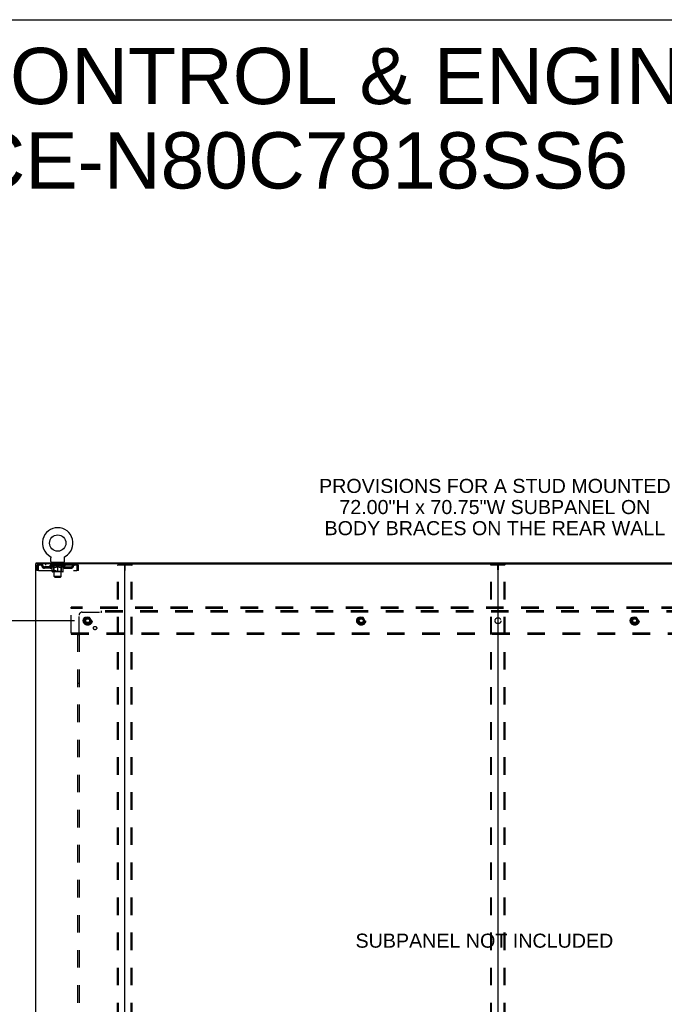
# Model space of a CAD drawing. Header units: inches. Extents: x 0 to 268, y 0 to 174.
# Tile 29 of 30: x 185 to 239, y 91 to 174. Entities that reach past the tile are written whole.
import ezdxf

# ---------------------------------------------------------------- set-up
doc = ezdxf.new("R2010")
doc.units = ezdxf.units.IN
doc.header["$LTSCALE"] = 14.749625
doc.header["$MEASUREMENT"] = 0
doc.linetypes.add('DOT', pattern=[0.2, 0.1, -0.1])
doc.linetypes.add('HIDDEN', pattern=[0.2, 0.1, -0.1])
doc.layers.get('0').update_dxf_attribs({"linetype": 'CONTINUOUS'})
for name, color, linetype in [('DEFAULT_2', 8, 'HIDDEN'), ('DIMENSIONS', 7, 'CONTINUOUS'), ('SUBPANEL', 7, 'CONTINUOUS'), ('WITNESSMARKS', 7, 'CONTINUOUS')]:
    doc.layers.add(name, color=color, linetype=linetype)
doc.styles.get("Standard").update_dxf_attribs({"font": 'arial.ttf'})
doc.dimstyles.new('DIMSTYLE_1', dxfattribs={"dimtxt": 1.183125, "dimasz": 1.5775, "dimexe": 0.09, "dimexo": 0.07, "dimgap": 0.0375, "dimtad": 0, "dimtih": 1, "dimtoh": 1, "dimzin": 4, "dimdsep": 46, "dimtxsty": 'Standard', "dimblk": '_FILLED', "dimblk1": '_FILLED', "dimblk2": '_FILLED', "dimcen": 0.09, "dimadec": 3, "dimazin": 1, "dimtfac": 1, "dimtdec": 3, "dimtofl": 0, "dimtmove": 0, "dimatfit": 3, "dimldrblk": '_FILLED', "dimfxl": 0, "dimtolj": 1, "dimtzin": 4, "dimarcsym": 0})

# ---------------------------------------------------------------- blocks, each defined once
blk = doc.blocks.new('_FILLED')
at = {"color": 0, "linetype": 'ByBlock'}
blk.add_solid([(0, 0), (-1, 0.2), (-1, -0.2)], dxfattribs=at)
blk = doc.blocks.new('*D3')
at = {"layer": 'DIMENSIONS', "color": 2, "linetype": 'Continuous'}
for p, q in [((189.43, 122.974), (178.333, 122.974)), ((179.753, 122.974), (179.753, 91.436)), ((179.753, 52.724), (179.753, 89.069)), ((189.43, 52.724), (178.333, 52.724))]:
    blk.add_line(p, q, dxfattribs=at)
at = {"layer": 'DIMENSIONS', "color": 2, "linetype": 'Continuous', "xscale": 1.5775, "yscale": 1.5775, "zscale": 1.5775}
for p, rotation in [((179.753, 122.974), 90), ((179.753, 52.724), 270)]:
    blk.add_blockref('_FILLED', p, dxfattribs=dict(at, rotation=rotation))
at = {"layer": 'DIMENSIONS', "color": 2, "linetype": 'Continuous', "insert": (179.753, 90.844), "char_height": 1.1831, "width": 4.13434, "attachment_point": 2, "line_spacing_factor": 0.9}
blk.add_mtext('70.25', dxfattribs=at)

msp = doc.modelspace()

# ---------------------------------------------------------------- linework, layer by layer
at = {"color": 7, "linetype": 'Continuous'}
for p, q in [((0, 173.525), (268.175, 173.525)), ((187.379, 128.388), (187.378, 128.388)), ((187.378, 128.388), (187.383, 128.385)), ((187.381, 128.386), (187.38, 128.387)), ((187.383, 128.385), (187.387, 128.382)), ((187.387, 128.382), (187.391, 128.379)), ((187.391, 128.379), (187.395, 128.376)), ((187.395, 128.376), (187.399, 128.373)), ((187.399, 128.373), (187.403, 128.37)), ((187.403, 128.37), (187.407, 128.366)), ((187.407, 128.367), (187.41, 128.363)), ((188.617, 128.363), (188.621, 128.367)), ((188.621, 128.366), (188.624, 128.37)), ((188.624, 128.37), (188.628, 128.373)), ((188.628, 128.373), (188.632, 128.376)), ((188.632, 128.376), (188.636, 128.379)), ((188.636, 128.379), (188.64, 128.382)), ((188.64, 128.382), (188.645, 128.385)), ((188.64, 128.382), (188.642, 128.383)), ((188.645, 128.385), (188.649, 128.388)), ((188.648, 128.387), (188.646, 128.386)), ((188.649, 128.388), (188.649, 128.388)), ((186.212, 127.745), (186.212, 127.849)), ((186.25, 127.745), (186.221, 127.745)), ((187.41, 128.363), (187.414, 128.359)), ((187.414, 128.359), (187.417, 128.355)), ((187.417, 128.355), (187.421, 128.351)), ((187.42, 128.352), (187.424, 128.347)), ((187.423, 128.348), (187.426, 128.343)), ((187.426, 128.343), (187.429, 128.339)), ((187.429, 128.339), (187.432, 128.335)), ((187.432, 128.335), (187.434, 128.33)), ((187.434, 128.33), (187.437, 128.326)), ((187.437, 128.326), (187.439, 128.321)), ((187.439, 128.321), (187.441, 128.316)), ((187.441, 128.316), (187.443, 128.312)), ((187.443, 128.312), (187.444, 128.307)), ((187.444, 128.307), (187.446, 128.302)), ((187.446, 128.302), (187.447, 128.297)), ((187.447, 128.297), (187.448, 128.292)), ((187.448, 128.292), (187.449, 128.287)), ((187.449, 128.287), (187.45, 128.282)), ((187.45, 128.282), (187.45, 128.277)), ((187.451, 128.267), (187.451, 128.263)), ((187.451, 127.948), (187.451, 128.263)), ((187.514, 127.879), (187.514, 127.849)), ((188.514, 127.879), (187.514, 127.879)), ((188.514, 127.879), (188.514, 127.849)), ((188.576, 127.948), (188.576, 128.263)), ((188.577, 128.277), (188.578, 128.282)), ((188.577, 128.272), (188.577, 128.277)), ((188.578, 128.287), (188.579, 128.292)), ((188.578, 128.282), (188.578, 128.287)), ((188.579, 128.292), (188.58, 128.297)), ((188.58, 128.297), (188.582, 128.302)), ((188.582, 128.302), (188.583, 128.307)), ((188.583, 128.307), (188.585, 128.312)), ((188.585, 128.312), (188.587, 128.316)), ((188.587, 128.316), (188.589, 128.321)), ((188.589, 128.321), (188.591, 128.326)), ((188.591, 128.326), (188.593, 128.33)), ((188.593, 128.33), (188.596, 128.335)), ((188.596, 128.335), (188.598, 128.339)), ((188.598, 128.339), (188.601, 128.343)), ((188.601, 128.343), (188.604, 128.348)), ((188.604, 128.347), (188.607, 128.352)), ((188.607, 128.351), (188.61, 128.355)), ((188.61, 128.355), (188.614, 128.359)), ((188.614, 128.359), (188.617, 128.363)), ((193.62, 127.745), (256.45, 127.745)), ((225.035, 127.705), (225.035, 47.993))]:
    msp.add_line(p, q, dxfattribs=at)
at = {"color": 3, "linetype": 'Continuous'}
for p, q in [((186.16, 127.745), (186.16, 47.953)), ((186.221, 127.745), (186.16, 127.745)), ((186.212, 127.849), (263.858, 127.849)), ((193.62, 127.745), (186.25, 127.745)), ((193.66, 47.993), (193.66, 127.705))]:
    msp.add_line(p, q, dxfattribs=at)
at = {"color": 7, "linetype": 'Continuous'}
for points in [[(187.45, 128.277), (187.451, 128.272), (187.451, 128.267)], [(188.576, 128.263), (188.576, 128.267), (188.577, 128.272)], [(188.576, 128.263), (188.576, 128.267), (188.577, 128.272)]]:
    msp.add_lwpolyline(points, dxfattribs=at)
msp.add_circle((188.014, 129.507), 0.688, dxfattribs=at)
for centre, radius, start, end in [((188.014, 129.507), 1.288, 299.50527, 240.49473), ((187.52, 127.948), 0.069, 180, 265), ((188.507, 127.948), 0.069, 275, 360), ((193.7, 127.705), 0.04, 90, 180), ((224.995, 127.705), 0.04, 0, 90), ((225.075, 127.705), 0.04, 90, 180)]:
    msp.add_arc(centre, radius, start, end, dxfattribs=at)
at = {"color": 3, "linetype": 'Continuous'}
msp.add_arc((193.62, 127.705), 0.04, 0, 90, dxfattribs=at)
at = {"layer": 'DEFAULT_2', "color": 8, "linetype": 'HIDDEN'}
for p, q in [((187.378, 128.388), (187.378, 128.388)), ((187.386, 128.383), (187.387, 128.382)), ((186.264, 127.578), (186.264, 127.183)), ((186.264, 127.578), (186.368, 127.578)), ((186.368, 127.578), (186.368, 127.183)), ((186.398, 127.183), (186.398, 127.578)), ((186.431, 127.745), (186.431, 127.641)), ((189.597, 127.641), (186.431, 127.641)), ((186.982, 127.745), (186.982, 127.641)), ((187.38, 127.595), (187.38, 127.641)), ((187.54, 127.483), (187.38, 127.595)), ((188.647, 127.595), (187.38, 127.595)), ((187.39, 127.635), (187.39, 127.641)), ((187.399, 127.632), (187.399, 127.635)), ((187.399, 127.632), (188.629, 127.632)), ((187.408, 127.632), (187.408, 127.635)), ((187.409, 127.632), (187.409, 127.635)), ((187.419, 127.635), (187.419, 127.641)), ((187.435, 127.632), (187.435, 127.635)), ((187.437, 127.632), (187.437, 127.635)), ((187.465, 127.635), (187.465, 127.641)), ((187.48, 127.632), (187.48, 127.635)), ((187.482, 127.632), (187.482, 127.635)), ((187.687, 127.635), (187.485, 127.635)), ((187.529, 127.635), (187.529, 127.641)), ((187.53, 127.632), (187.53, 127.635)), ((187.531, 127.632), (187.531, 127.635)), ((187.534, 127.632), (187.534, 127.635)), ((187.541, 127.632), (187.541, 127.635)), ((187.541, 127.632), (187.541, 127.635)), ((187.544, 127.632), (187.544, 127.635)), ((187.548, 127.632), (187.548, 127.636)), ((187.552, 127.632), (187.552, 127.635)), ((187.566, 127.632), (187.566, 127.635)), ((187.576, 127.641), (187.576, 127.745)), ((187.584, 127.632), (187.584, 127.635)), ((187.585, 127.632), (187.585, 127.637)), ((187.605, 127.632), (187.605, 127.635)), ((187.607, 127.635), (187.607, 127.641)), ((187.611, 127.879), (187.611, 127.849)), ((187.616, 127.632), (187.616, 127.635)), ((187.62, 127.632), (187.62, 127.635)), ((187.63, 127.632), (187.63, 127.635)), ((187.641, 127.632), (187.641, 127.639)), ((187.649, 127.789), (187.649, 127.869)), ((187.657, 127.632), (187.657, 127.635)), ((187.719, 127.779), (187.659, 127.779)), ((187.66, 127.632), (187.66, 127.635)), ((187.687, 127.632), (187.687, 127.635)), ((187.754, 127.635), (187.692, 127.635)), ((187.697, 127.635), (187.697, 127.641)), ((187.701, 127.123), (187.701, 127.592)), ((187.704, 127.632), (187.704, 127.635)), ((187.709, 127.632), (187.709, 127.635)), ((187.714, 126.698), (187.714, 127.769)), ((187.715, 127.632), (187.715, 127.64)), ((187.719, 127.632), (187.719, 127.635)), ((187.73, 127.632), (187.73, 127.635)), ((187.754, 127.632), (187.754, 127.635)), ((187.829, 127.635), (187.77, 127.635)), ((187.79, 127.632), (187.79, 127.635)), ((187.797, 127.635), (187.797, 127.641)), ((187.801, 127.632), (187.801, 127.635)), ((187.803, 127.632), (187.803, 127.641)), ((187.806, 127.632), (187.806, 127.635)), ((187.813, 127.632), (187.813, 127.635)), ((187.829, 127.632), (187.829, 127.635)), ((187.909, 127.635), (187.855, 127.635)), ((187.868, 127.632), (187.868, 127.635)), ((187.899, 127.635), (187.977, 127.639)), ((187.904, 127.635), (187.904, 127.641)), ((187.904, 127.635), (187.904, 127.641)), ((187.904, 127.641), (187.904, 127.641)), ((187.904, 127.632), (187.904, 127.635)), ((187.908, 127.632), (187.908, 127.635)), ((187.909, 127.632), (187.909, 127.635)), ((187.91, 127.632), (187.91, 127.635)), ((187.945, 127.635), (188.009, 127.635)), ((187.95, 127.632), (187.95, 127.635)), ((187.956, 127.635), (187.956, 127.638)), ((187.977, 127.635), (187.977, 127.639)), ((187.993, 127.632), (187.993, 127.635)), ((188.011, 127.635), (188.011, 127.635)), ((188.011, 127.632), (188.011, 127.635)), ((188.011, 127.632), (188.011, 127.635)), ((188.014, 127.635), (188.014, 127.641)), ((188.014, 127.641), (188.128, 127.635)), ((188.016, 127.632), (188.016, 127.635)), ((188.016, 127.632), (188.016, 127.635)), ((188.016, 127.635), (188.016, 127.635)), ((188.035, 127.632), (188.035, 127.635)), ((188.035, 127.635), (188.083, 127.635)), ((188.077, 127.632), (188.077, 127.635)), ((188.118, 127.632), (188.118, 127.635)), ((188.118, 127.632), (188.118, 127.635)), ((188.118, 127.635), (188.173, 127.635)), ((188.119, 127.632), (188.119, 127.635)), ((188.123, 127.635), (188.123, 127.641)), ((188.123, 127.641), (188.124, 127.641)), ((188.123, 127.632), (188.123, 127.635)), ((188.124, 127.635), (188.124, 127.641)), ((188.16, 127.632), (188.16, 127.635)), ((188.199, 127.632), (188.199, 127.635)), ((188.199, 127.635), (188.258, 127.635)), ((188.214, 127.632), (188.214, 127.635)), ((188.222, 127.632), (188.222, 127.635)), ((188.224, 127.632), (188.224, 127.641)), ((188.227, 127.632), (188.227, 127.635)), ((188.23, 127.635), (188.23, 127.641)), ((188.238, 127.632), (188.238, 127.635)), ((188.274, 127.632), (188.274, 127.635)), ((188.274, 127.635), (188.336, 127.635)), ((188.298, 127.632), (188.298, 127.635)), ((188.369, 127.779), (188.309, 127.779)), ((188.309, 127.632), (188.309, 127.635)), ((188.313, 127.632), (188.313, 127.64)), ((188.314, 126.698), (188.314, 127.769)), ((188.319, 127.632), (188.319, 127.635)), ((188.324, 127.632), (188.324, 127.635)), ((188.326, 127.123), (188.326, 127.592)), ((188.33, 127.635), (188.33, 127.641)), ((188.341, 127.632), (188.341, 127.635)), ((188.341, 127.635), (188.542, 127.635)), ((188.368, 127.632), (188.368, 127.635)), ((188.371, 127.632), (188.371, 127.635)), ((188.379, 127.789), (188.379, 127.869)), ((188.386, 127.632), (188.386, 127.639)), ((188.398, 127.632), (188.398, 127.635)), ((188.407, 127.632), (188.407, 127.635)), ((188.411, 127.632), (188.411, 127.635)), ((188.417, 127.879), (188.417, 127.849)), ((188.421, 127.635), (188.421, 127.641)), ((188.422, 127.632), (188.422, 127.635)), ((188.443, 127.632), (188.443, 127.637)), ((188.443, 127.632), (188.443, 127.635)), ((188.451, 127.641), (188.451, 127.745)), ((188.461, 127.632), (188.461, 127.635)), ((188.475, 127.632), (188.475, 127.635)), ((188.48, 127.632), (188.48, 127.636)), ((188.483, 127.632), (188.483, 127.635)), ((188.487, 127.632), (188.487, 127.635)), ((188.487, 127.632), (188.487, 127.635)), ((188.488, 127.483), (188.647, 127.595)), ((188.494, 127.632), (188.494, 127.635)), ((188.497, 127.632), (188.497, 127.635)), ((188.497, 127.632), (188.497, 127.635)), ((188.499, 127.635), (188.499, 127.641)), ((188.545, 127.632), (188.545, 127.635)), ((188.548, 127.632), (188.548, 127.635)), ((188.562, 127.635), (188.562, 127.641)), ((188.591, 127.632), (188.591, 127.635)), ((188.593, 127.632), (188.593, 127.635)), ((188.609, 127.635), (188.609, 127.641)), ((188.619, 127.632), (188.619, 127.635)), ((188.62, 127.632), (188.62, 127.635)), ((188.629, 127.632), (188.629, 127.635)), ((188.637, 127.635), (188.637, 127.641)), ((188.647, 127.595), (188.647, 127.641)), ((189.045, 127.745), (189.045, 127.641)), ((189.597, 127.745), (189.597, 127.641)), ((189.599, 127.744), (189.597, 127.745)), ((189.63, 127.578), (189.63, 127.183)), ((189.66, 127.183), (189.66, 127.578)), ((189.764, 127.578), (189.66, 127.578)), ((189.764, 127.183), (189.764, 127.578)), ((193.056, 48.067), (193.056, 127.632)), ((193.077, 127.662), (194.242, 127.662)), ((193.129, 48.067), (193.129, 127.632)), ((194.19, 48.067), (194.19, 127.632)), ((194.264, 48.067), (194.264, 127.632)), ((224.431, 48.067), (224.431, 127.632)), ((224.452, 127.662), (225.617, 127.662)), ((224.504, 48.067), (224.504, 127.632)), ((225.565, 48.067), (225.565, 127.632)), ((225.639, 48.067), (225.639, 127.632)), ((186.368, 127.183), (186.264, 127.183)), ((186.398, 127.183), (189.63, 127.183)), ((186.899, 127.39), (186.899, 127.494)), ((187.382, 127.494), (186.899, 127.494)), ((187.382, 127.39), (186.899, 127.39)), ((187.149, 127.39), (187.149, 127.494)), ((187.54, 127.483), (187.55, 127.483)), ((187.55, 127.12), (187.55, 127.527)), ((188.44, 127.083), (187.587, 127.083)), ((187.701, 127.123), (187.661, 127.083)), ((187.693, 127.483), (187.872, 127.483)), ((188.326, 127.123), (187.701, 127.123)), ((188.014, 127.083), (188.014, 127.527)), ((188.155, 127.483), (188.335, 127.483)), ((188.326, 127.123), (188.366, 127.083)), ((188.477, 127.12), (188.477, 127.527)), ((188.477, 127.483), (188.488, 127.483)), ((188.645, 127.494), (189.128, 127.494)), ((188.645, 127.39), (189.128, 127.39)), ((188.878, 127.39), (188.878, 127.494)), ((189.128, 127.39), (189.128, 127.494)), ((189.764, 127.183), (189.66, 127.183)), ((187.783, 126.629), (187.714, 126.698)), ((188.314, 126.698), (187.714, 126.698)), ((187.783, 126.629), (188.245, 126.629)), ((188.245, 126.629), (188.314, 126.698)), ((189.16, 123.995), (189.16, 124.099)), ((260.91, 124.099), (189.16, 124.099)), ((189.16, 121.953), (189.16, 123.995)), ((260.91, 123.995), (189.16, 123.995)), ((190.372, 123.247), (190.217, 122.979)), ((190.217, 122.969), (190.372, 122.702)), ((190.689, 123.252), (190.38, 123.252)), ((190.689, 122.697), (190.38, 122.697)), ((190.852, 122.979), (190.698, 123.247)), ((190.698, 122.702), (190.852, 122.969)), ((213.372, 123.247), (213.217, 122.979)), ((213.217, 122.969), (213.372, 122.702)), ((213.689, 123.252), (213.38, 123.252)), ((213.689, 122.697), (213.38, 122.697)), ((213.852, 122.979), (213.698, 123.247)), ((213.698, 122.702), (213.852, 122.969)), ((236.372, 123.247), (236.217, 122.979)), ((236.217, 122.969), (236.372, 122.702)), ((236.689, 123.252), (236.38, 123.252)), ((236.689, 122.697), (236.38, 122.697)), ((236.852, 122.979), (236.698, 123.247)), ((236.698, 122.702), (236.852, 122.969)), ((189.16, 121.953), (189.16, 121.849)), ((189.16, 121.953), (260.91, 121.953)), ((189.16, 121.849), (260.91, 121.849))]:
    msp.add_line(p, q, dxfattribs=at)
for points in [[(186.431, 127.745), (186.428, 127.744), (186.426, 127.741), (186.424, 127.736), (186.421, 127.729), (186.419, 127.72), (186.417, 127.709), (186.414, 127.697), (186.412, 127.683), (186.41, 127.667), (186.407, 127.651), (186.405, 127.634), (186.402, 127.616), (186.4, 127.597), (186.398, 127.578)], [(186.431, 127.641), (186.428, 127.641), (186.426, 127.64), (186.424, 127.638), (186.421, 127.635), (186.419, 127.632), (186.417, 127.628), (186.414, 127.623), (186.412, 127.618), (186.41, 127.612), (186.407, 127.606), (186.405, 127.599), (186.402, 127.592), (186.4, 127.586), (186.398, 127.578)], [(189.606, 127.635), (189.604, 127.638), (189.601, 127.64), (189.599, 127.641), (189.597, 127.641)], [(189.599, 127.744), (189.601, 127.741), (189.604, 127.736), (189.606, 127.729), (189.609, 127.72), (189.611, 127.709), (189.613, 127.697), (189.616, 127.683), (189.618, 127.667), (189.62, 127.651), (189.623, 127.634), (189.625, 127.616), (189.627, 127.597), (189.63, 127.578)], [(189.606, 127.635), (189.609, 127.632), (189.611, 127.628), (189.613, 127.623), (189.616, 127.618), (189.618, 127.612), (189.62, 127.606), (189.623, 127.599), (189.625, 127.592), (189.627, 127.586), (189.63, 127.578)], [(193.056, 127.632), (193.057, 127.64), (193.059, 127.647), (193.062, 127.653), (193.066, 127.658), (193.071, 127.661), (193.077, 127.662)], [(193.151, 127.662), (193.145, 127.661), (193.14, 127.658), (193.136, 127.653), (193.132, 127.647), (193.13, 127.64), (193.129, 127.632)], [(194.19, 127.632), (194.189, 127.64), (194.187, 127.647), (194.184, 127.653), (194.179, 127.658), (194.175, 127.661), (194.169, 127.662)], [(194.242, 127.662), (194.248, 127.661), (194.253, 127.658), (194.257, 127.653), (194.261, 127.647), (194.263, 127.64), (194.264, 127.632)], [(224.431, 127.632), (224.432, 127.64), (224.434, 127.647), (224.437, 127.653), (224.441, 127.658), (224.446, 127.661), (224.452, 127.662)], [(224.526, 127.662), (224.52, 127.661), (224.515, 127.658), (224.511, 127.653), (224.507, 127.647), (224.505, 127.64), (224.504, 127.632)], [(225.565, 127.632), (225.564, 127.64), (225.562, 127.647), (225.559, 127.653), (225.554, 127.658), (225.55, 127.661), (225.544, 127.662)], [(225.617, 127.662), (225.623, 127.661), (225.628, 127.658), (225.632, 127.653), (225.636, 127.647), (225.638, 127.64), (225.639, 127.632)], [(187.7, 127.483), (187.675, 127.488), (187.651, 127.493), (187.626, 127.5), (187.601, 127.508), (187.576, 127.517), (187.55, 127.527)], [(187.55, 127.526), (187.575, 127.516), (187.599, 127.508), (187.623, 127.5), (187.646, 127.493), (187.669, 127.488), (187.693, 127.483)], [(188.014, 127.527), (187.988, 127.517), (187.962, 127.508), (187.937, 127.5), (187.912, 127.493), (187.887, 127.488), (187.863, 127.483)], [(187.872, 127.483), (187.896, 127.488), (187.919, 127.493), (187.942, 127.5), (187.966, 127.507), (187.99, 127.516), (188.014, 127.525)], [(188.165, 127.483), (188.14, 127.488), (188.115, 127.493), (188.09, 127.5), (188.065, 127.508), (188.039, 127.517), (188.014, 127.527)], [(188.014, 127.525), (188.038, 127.516), (188.062, 127.507), (188.085, 127.5), (188.109, 127.493), (188.132, 127.488), (188.155, 127.483)], [(188.477, 127.527), (188.451, 127.517), (188.426, 127.508), (188.401, 127.5), (188.376, 127.493), (188.352, 127.488), (188.327, 127.483)], [(188.335, 127.483), (188.358, 127.488), (188.382, 127.494), (188.405, 127.5), (188.429, 127.508), (188.453, 127.516), (188.477, 127.526)]]:
    msp.add_lwpolyline(points, dxfattribs=at)
for centre, radius in [((190.535, 122.974), 0.372), ((190.535, 122.974), 0.356), ((190.535, 122.974), 0.312), ((190.535, 122.974), 0.204), ((190.535, 122.974), 0.188), ((190.535, 122.974), 0.183), ((190.535, 122.974), 0.165), ((213.535, 122.974), 0.372), ((213.535, 122.974), 0.356), ((213.535, 122.974), 0.312), ((213.535, 122.974), 0.204), ((213.535, 122.974), 0.188), ((213.535, 122.974), 0.183), ((213.535, 122.974), 0.165), ((236.535, 122.974), 0.372), ((236.535, 122.974), 0.356), ((236.535, 122.974), 0.312), ((236.535, 122.974), 0.204), ((236.535, 122.974), 0.188), ((236.535, 122.974), 0.183), ((236.535, 122.974), 0.165)]:
    msp.add_circle(centre, radius, dxfattribs=at)
at = {"layer": 'DEFAULT_2', "color": 8, "linetype": 'DOT'}
for centre in [(190.535, 122.974), (213.535, 122.974), (236.535, 122.974)]:
    msp.add_circle(centre, 0.17, dxfattribs=at)
at = {"layer": 'DEFAULT_2', "color": 8, "linetype": 'HIDDEN'}
for centre, radius, start, end in [((186.431, 127.578), 0.167, 90, 180), ((186.431, 127.578), 0.063, 90, 180), ((186.61, 127.578), 0.167, 8.07163, 90), ((186.611, 127.579), 0.0625, 7.98631, 90), ((186.899, 127.619), 0.229, 187.98631, 270), ((186.899, 127.619), 0.125, 188.07163, 270), ((187.382, 127.619), 0.125, 270, 351.92837), ((187.382, 127.619), 0.229, 270, 352.01369), ((187.671, 127.578), 0.167, 90, 171.92837), ((187.52, 127.948), 0.069, 265, 270), ((187.671, 127.579), 0.0625, 90, 172.01369), ((187.639, 127.869), 0.01, 0, 90), ((187.659, 127.789), 0.01, 180, 270), ((187.661, 127.592), 0.0398, 0, 90), ((187.704, 127.769), 0.01, 0, 90), ((188.324, 127.769), 0.01, 90, 180), ((188.366, 127.592), 0.0398, 90, 180), ((188.356, 127.578), 0.167, 8.07163, 90), ((188.357, 127.579), 0.0625, 7.98631, 90), ((188.369, 127.789), 0.01, 270, 360), ((188.389, 127.869), 0.01, 90, 180), ((188.645, 127.619), 0.229, 187.98631, 270), ((188.507, 127.948), 0.069, 270, 275), ((188.645, 127.619), 0.125, 188.07163, 270), ((189.128, 127.619), 0.125, 270, 351.92837), ((189.128, 127.619), 0.229, 270, 352.01369), ((189.417, 127.578), 0.167, 90, 171.92837), ((189.417, 127.579), 0.0625, 90, 172.01369), ((189.597, 127.578), 0.167, 0, 90), ((189.597, 127.578), 0.063, 0, 90), ((187.587, 127.12), 0.0371, 180, 270), ((188.44, 127.12), 0.0371, 270, 360), ((190.226, 122.974), 0.01, 150.01268, 209.98829), ((190.38, 123.242), 0.01, 90.01235, 149.98915), ((190.38, 122.707), 0.01, 210.01204, 269.98872), ((190.689, 123.242), 0.01, 30.01204, 89.98872), ((190.689, 122.707), 0.01, 270.01235, 329.98915), ((190.844, 122.974), 0.01, 330.01268, 29.98829), ((213.226, 122.974), 0.01, 150.01268, 209.98829), ((213.38, 123.242), 0.01, 90.01235, 149.98915), ((213.38, 122.707), 0.01, 210.01204, 269.98872), ((213.689, 123.242), 0.01, 30.01204, 89.98872), ((213.689, 122.707), 0.01, 270.01235, 329.98915), ((213.844, 122.974), 0.01, 330.01268, 29.98829), ((236.226, 122.974), 0.01, 150.01268, 209.98829), ((236.38, 123.242), 0.01, 90.01235, 149.98915), ((236.38, 122.707), 0.01, 210.01204, 269.98872), ((236.689, 123.242), 0.01, 30.01204, 89.98872), ((236.689, 122.707), 0.01, 270.01235, 329.98915), ((236.844, 122.974), 0.01, 330.01268, 29.98829)]:
    msp.add_arc(centre, radius, start, end, dxfattribs=at)
for centre, major_axis, ratio, start_param, end_param in [((188.014, 127.641), (0.633, 0.007), 0.05963, 2.96643, 3.140963), ((187.361, 127.63), (0.198, 0), 0.060556, 0.430652, 1.470503), ((188.014, 127.641), (0.633, 0), 0.060556, -3.141593, -2.96706), ((187.361, 127.623), (0.198, 0.002), 0.05963, 1.376596, 1.469874), ((188.014, 127.641), (0.633, 0.013), 0.05688, 2.791345, 2.965878), ((187.336, 127.63), (0.198, 0.002), 0.05963, 0.25549, 1.295341), ((187.405, 127.63), (0.198, -0.002), 0.05963, 0.605815, 1.645666), ((188.014, 127.641), (0.633, -0.007), 0.05963, -2.96643, -2.791898), ((187.405, 127.623), (0.198, 0), 0.060556, 1.551758, 1.645036), ((187.336, 127.623), (0.198, 0.004), 0.05688, 1.20151, 1.294789), ((187.406, 127.625), (0.164, 0.002), 0.05963, 1.065228, 1.614276), ((187.386, 127.625), (0.164, 0.003), 0.05688, 0.890143, 1.43919), ((187.444, 127.625), (0.164, 0), 0.060556, 1.240391, 1.789438), ((188.014, 127.641), (0.633, 0.019), 0.052395, 2.616403, 2.790936), ((187.333, 127.63), (0.198, 0.004), 0.05688, 0.080405, 1.120256), ((187.467, 127.63), (0.198, -0.004), 0.05688, 0.7809, 1.820751), ((188.014, 127.641), (0.633, -0.013), 0.05688, -2.791345, -2.616812), ((187.467, 127.623), (0.198, -0.002), 0.05963, 1.72692, 1.820198), ((187.333, 127.623), (0.198, 0.006), 0.052395, 1.026568, 1.119847), ((187.386, 127.625), (0.164, 0.005), 0.052395, 0.715201, 1.264248), ((187.5, 127.625), (0.164, -0.002), 0.05963, 1.415553, 1.9646), ((188.014, 127.641), (0.633, 0.025), 0.046319, 2.441654, 2.616187), ((187.547, 127.63), (0.198, -0.006), 0.052395, 0.955842, 1.995693), ((188.014, 127.641), (0.633, -0.019), 0.052395, -2.616403, -2.44187), ((187.35, 127.63), (0.198, 0.006), 0.052395, -0.094537, 0.945314), ((187.547, 127.623), (0.198, -0.004), 0.05688, 1.902006, 1.995284), ((187.35, 127.623), (0.198, 0.008), 0.046319, 0.851819, 0.945098), ((187.404, 127.625), (0.164, 0.006), 0.046319, 0.540452, 1.089499), ((187.571, 127.625), (0.164, -0.003), 0.05688, 1.590638, 2.139686), ((188.014, 127.641), (0.633, 0.029), 0.038841, 2.267123, 2.441656), ((187.64, 127.63), (0.198, -0.008), 0.046319, 1.130591, 2.170442), ((187.387, 127.63), (0.198, 0.008), 0.046319, -0.269286, 0.770565), ((188.014, 127.641), (0.633, -0.025), 0.046319, -2.441654, -2.267121), ((187.64, 127.623), (0.198, -0.006), 0.052395, 2.076947, 2.170226), ((187.387, 127.623), (0.198, 0.009), 0.038841, 0.677289, 0.770567), ((187.441, 127.625), (0.164, 0.008), 0.038841, 0.365921, 0.914969), ((187.655, 127.625), (0.164, -0.005), 0.052395, 1.76558, 2.314627), ((188.014, 127.641), (0.633, 0.033), 0.030195, 2.09281, 2.267343), ((187.745, 127.63), (0.198, -0.009), 0.038841, 1.305122, 2.344973), ((187.443, 127.63), (0.198, 0.009), 0.038841, -0.443817, 0.596034), ((188.014, 127.641), (0.633, -0.029), 0.038841, -2.267123, -2.092591), ((187.745, 127.623), (0.198, -0.008), 0.046319, 2.251696, 2.344975), ((187.443, 127.623), (0.198, 0.01), 0.030195, 0.502975, 0.596254), ((187.495, 127.625), (0.164, 0.009), 0.030195, 0.191608, 0.740655), ((187.751, 127.625), (0.164, -0.006), 0.046319, 1.940329, 2.489376), ((187.516, 127.63), (0.198, 0.01), 0.030195, -0.61813, 0.421721), ((188.014, 127.641), (0.633, 0.036), 0.020645, 1.918687, 2.09322), ((187.858, 127.63), (0.198, -0.01), 0.030195, 1.479435, 2.519286), ((188.014, 127.641), (0.633, -0.033), 0.030195, -2.09281, -1.918277), ((187.858, 127.623), (0.198, -0.009), 0.038841, 2.426227, 2.519505), ((187.516, 127.623), (0.198, 0.011), 0.020645, 0.328852, 0.422131), ((187.565, 127.625), (0.164, 0.009), 0.020645, 0.017485, 0.566532), ((187.854, 127.625), (0.164, -0.008), 0.038841, 2.11486, 2.663907), ((187.605, 127.63), (0.198, 0.011), 0.020645, -0.792253, 0.247598), ((188.014, 127.641), (0.633, 0.038), 0.010478, 1.744704, 1.919237), ((187.976, 127.63), (0.198, -0.011), 0.020645, 1.653558, 2.693409), ((188.014, 127.641), (0.633, -0.036), 0.020645, -1.918687, -1.744154), ((187.976, 127.623), (0.198, -0.01), 0.030195, 2.60054, 2.693819), ((187.605, 127.623), (0.198, 0.012), 0.010478, 0.154869, 0.248148), ((187.649, 127.625), (0.164, 0.01), 0.010478, 6.126688, 6.675735), ((187.963, 127.625), (0.164, -0.009), 0.030195, 2.289173, 2.83822), ((187.706, 127.63), (0.198, 0.012), 0.010478, -0.966236, -0.000846), ((188.094, 127.63), (0.198, -0.012), 0.010478, 1.827541, 2.867392), ((188.014, 127.641), (0.633, -0.038), 0.010478, -1.744704, -1.570171), ((188.094, 127.623), (0.198, -0.011), 0.020645, 2.774664, 2.867942), ((188.072, 127.625), (0.164, -0.009), 0.020645, 2.463296, 3.012344), ((187.933, 127.63), (0.198, 0.012), 0.010478, 0.274201, 1.314052), ((187.847, 127.625), (0.164, 0.01), 0.010478, -0.000298, 0.504314), ((187.817, 127.623), (0.198, 0.012), 0.010478, 0.192946, 0.399283), ((188.014, 127.641), (0.633, 0.038), 0.010478, -1.578586, -1.396888), ((188.211, 127.623), (0.198, -0.012), 0.010478, 2.948646, 3.041925), ((188.181, 127.625), (0.164, -0.01), 0.010478, 2.637279, 3.142076), ((188.052, 127.63), (0.198, 0.011), 0.020645, 0.448184, 1.488034), ((187.955, 127.625), (0.164, 0.009), 0.020645, 0.129249, 0.678296), ((187.933, 127.623), (0.198, 0.011), 0.020645, 0.273651, 0.366929), ((188.321, 127.63), (0.198, -0.012), 0.010478, -3.140747, -2.175357), ((188.014, 127.641), (0.633, 0.036), 0.020645, -1.397439, -1.222906), ((188.014, 127.641), (0.633, -0.038), 0.010478, 1.222355, 1.396888), ((188.17, 127.63), (0.198, 0.01), 0.030195, 0.622307, 1.662158), ((188.065, 127.625), (0.164, 0.009), 0.030195, 0.303372, 0.852419), ((188.378, 127.625), (0.164, -0.01), 0.010478, 2.749043, 3.29809), ((188.422, 127.63), (0.198, -0.011), 0.020645, 2.893995, 3.933846), ((188.052, 127.623), (0.198, 0.01), 0.030195, 0.447774, 0.541052), ((188.422, 127.623), (0.198, -0.012), 0.010478, 2.893445, 2.986723), ((188.014, 127.641), (0.633, 0.033), 0.030195, -1.223315, -1.048783), ((188.014, 127.641), (0.633, -0.036), 0.020645, 1.048373, 1.222906), ((188.283, 127.63), (0.198, 0.009), 0.038841, 0.79662, 1.836471), ((188.173, 127.625), (0.164, 0.008), 0.038841, 0.477686, 1.026733), ((188.462, 127.625), (0.164, -0.009), 0.020645, 2.57506, 3.124108), ((188.511, 127.63), (0.198, -0.01), 0.030195, 2.719872, 3.759723), ((188.387, 127.63), (0.198, 0.008), 0.046319, 0.971151, 2.011002), ((188.17, 127.623), (0.198, 0.009), 0.038841, 0.622087, 0.715366), ((188.511, 127.623), (0.198, -0.011), 0.020645, 2.719462, 2.812741), ((188.014, 127.641), (0.633, 0.029), 0.038841, -1.049002, -0.874469), ((188.014, 127.641), (0.633, -0.033), 0.030195, 0.87425, 1.048783), ((188.277, 127.625), (0.164, 0.006), 0.046319, 0.652216, 1.201263), ((188.481, 127.63), (0.198, 0.006), 0.052395, 1.1459, 2.185751), ((188.532, 127.625), (0.164, -0.009), 0.030195, 2.400937, 2.949985), ((188.585, 127.63), (0.198, -0.009), 0.038841, 2.545558, 3.585409), ((188.372, 127.625), (0.164, 0.005), 0.052395, 0.826965, 1.376012), ((188.283, 127.623), (0.198, 0.008), 0.046319, 0.796618, 0.889896), ((188.585, 127.623), (0.198, -0.01), 0.030195, 2.545339, 2.638617), ((188.56, 127.63), (0.198, 0.004), 0.05688, 1.320842, 2.360692), ((188.014, 127.641), (0.633, 0.025), 0.046319, -0.874471, -0.699939), ((188.014, 127.641), (0.633, -0.029), 0.038841, 0.699936, 0.874469), ((188.641, 127.63), (0.198, -0.008), 0.046319, 2.371028, 3.410879), ((188.587, 127.625), (0.164, -0.008), 0.038841, 2.226624, 2.775671), ((188.623, 127.63), (0.198, 0.002), 0.05963, 1.495927, 2.535778), ((188.457, 127.625), (0.164, 0.003), 0.05688, 1.001907, 1.550954), ((188.678, 127.63), (0.198, -0.006), 0.052395, 2.196279, 3.23613), ((188.387, 127.623), (0.198, 0.006), 0.052395, 0.971367, 1.064645), ((188.623, 127.625), (0.164, -0.006), 0.046319, 2.052093, 2.601141), ((188.667, 127.63), (0.198, 0), 0.060556, 1.671089, 2.71094), ((188.641, 127.623), (0.198, -0.009), 0.038841, 2.371026, 2.464304), ((188.695, 127.63), (0.198, -0.004), 0.05688, 2.021337, 3.061188), ((188.014, 127.641), (0.633, 0.019), 0.052395, -0.699723, -0.52519), ((188.014, 127.641), (0.633, -0.025), 0.046319, 0.525406, 0.699939), ((188.691, 127.63), (0.198, -0.002), 0.05963, 1.846251, 2.886102), ((188.528, 127.625), (0.164, 0.002), 0.05963, 1.176993, 1.72604), ((188.642, 127.625), (0.164, -0.005), 0.052395, 1.877344, 2.426392), ((188.583, 127.625), (0.164, 0), 0.060556, 1.352155, 1.901202), ((188.641, 127.625), (0.164, -0.003), 0.05688, 1.702402, 2.25145), ((188.621, 127.625), (0.164, -0.002), 0.05963, 1.527317, 2.076364), ((188.481, 127.623), (0.198, 0.004), 0.05688, 1.146309, 1.239587), ((188.678, 127.623), (0.198, -0.008), 0.046319, 2.196495, 2.289773), ((188.014, 127.641), (0.633, 0.013), 0.05688, -0.524781, -0.350248), ((188.014, 127.641), (0.633, -0.019), 0.052395, 0.350657, 0.52519), ((188.56, 127.623), (0.198, 0.002), 0.05963, 1.321394, 1.414673), ((188.695, 127.623), (0.198, -0.006), 0.052395, 2.021746, 2.115024), ((188.014, 127.641), (0.633, 0.007), 0.05963, -0.349695, -0.175162), ((188.014, 127.641), (0.633, -0.013), 0.05688, 0.175715, 0.350248), ((188.623, 127.623), (0.198, 0), 0.060556, 1.496556, 1.589835), ((188.691, 127.623), (0.198, -0.004), 0.05688, 1.846804, 1.940083), ((188.667, 127.623), (0.198, -0.002), 0.05963, 1.671719, 1.764997), ((188.014, 127.641), (0.633, 0), 0.060556, -0.174533, 0), ((188.014, 127.641), (0.633, -0.007), 0.05963, 0.000629, 0.175162)]:
    msp.add_ellipse(centre, major_axis=major_axis, ratio=ratio, start_param=start_param, end_param=end_param, dxfattribs=at)
at = {"layer": 'SUBPANEL', "color": 8, "linetype": 'HIDDEN'}
for p, q in [((189.816, 121.854), (189.816, 123.443)), ((190.066, 123.693), (191.656, 123.693)), ((191.674, 123.712), (191.667, 123.705)), ((191.691, 123.652), (191.691, 123.818)), ((258.378, 123.818), (191.691, 123.818)), ((258.378, 123.693), (191.691, 123.693)), ((195.816, 123.693), (195.816, 123.818)), ((189.691, 121.818), (189.691, 53.881)), ((189.691, 121.818), (189.857, 121.818)), ((189.816, 121.818), (189.816, 53.881)), ((189.816, 117.693), (189.691, 117.693))]:
    msp.add_line(p, q, dxfattribs=at)
for points in [[(191.667, 123.705), (191.665, 123.703), (191.663, 123.701), (191.661, 123.699), (191.659, 123.697), (191.657, 123.695), (191.656, 123.693)], [(191.665, 123.68), (191.664, 123.682), (191.662, 123.685), (191.66, 123.687), (191.659, 123.689), (191.657, 123.691), (191.656, 123.693)], [(191.691, 123.652), (191.689, 123.653), (191.687, 123.654), (191.685, 123.655), (191.684, 123.656), (191.682, 123.657), (191.68, 123.659), (191.679, 123.66), (191.677, 123.662), (191.675, 123.664), (191.674, 123.666), (191.673, 123.668), (191.671, 123.67), (191.67, 123.672), (191.668, 123.675), (191.665, 123.68)], [(191.691, 123.732), (191.689, 123.729), (191.687, 123.727), (191.686, 123.725), (191.684, 123.723), (191.682, 123.721), (191.681, 123.719), (191.679, 123.717), (191.677, 123.715), (191.676, 123.714), (191.674, 123.712)], [(189.777, 121.818), (189.78, 121.82), (189.782, 121.822), (189.784, 121.823), (189.787, 121.825), (189.789, 121.827), (189.79, 121.829), (189.792, 121.83), (189.794, 121.832), (189.796, 121.834), (189.797, 121.835), (189.802, 121.84)], [(189.802, 121.84), (189.804, 121.842), (189.806, 121.844), (189.808, 121.846), (189.81, 121.848), (189.812, 121.85), (189.814, 121.852), (189.816, 121.854)], [(189.835, 121.841), (189.83, 121.844), (189.827, 121.846), (189.825, 121.847), (189.822, 121.849), (189.82, 121.85), (189.818, 121.852), (189.816, 121.854)], [(189.857, 121.818), (189.856, 121.82), (189.855, 121.822), (189.854, 121.824), (189.853, 121.826), (189.852, 121.827), (189.851, 121.829), (189.849, 121.831), (189.847, 121.832), (189.845, 121.834), (189.844, 121.835), (189.842, 121.837), (189.839, 121.838), (189.837, 121.84), (189.835, 121.841)]]:
    msp.add_lwpolyline(points, dxfattribs=at)
for centre, radius in [((190.535, 122.974), 0.25), ((213.535, 122.974), 0.25), ((225.035, 122.974), 0.25), ((236.535, 122.974), 0.25), ((191.153, 122.356), 0.141)]:
    msp.add_circle(centre, radius, dxfattribs=at)
msp.add_arc((190.066, 123.443), 0.25, 90, 180, dxfattribs=at)
at = {"layer": 'WITNESSMARKS', "color": 40, "linetype": 'Continuous'}
for p, q in [((193.597, 127.62), (193.722, 127.62)), ((193.597, 127.558), (193.722, 127.558)), ((224.972, 127.62), (225.097, 127.62)), ((224.972, 127.558), (225.097, 127.558)), ((193.597, 127.495), (193.722, 127.495)), ((193.597, 127.433), (193.722, 127.433)), ((193.597, 127.37), (193.722, 127.37)), ((193.597, 127.245), (193.722, 127.245)), ((224.972, 127.495), (225.097, 127.495)), ((224.972, 127.433), (225.097, 127.433)), ((224.972, 127.308), (225.097, 127.308))]:
    msp.add_line(p, q, dxfattribs=at)

# ---------------------------------------------------------------- texts
at = {"layer": 'DIMENSIONS', "color": 2, "linetype": 'Continuous', "attachment_point": 2, "line_spacing_factor": 0.9}
for s, insert, char_height, width in [('SAGINAW CONTROL & ENGINEERING\\PSCE-N80C7818SS6', (206.046, 171.158), 4.7325, 119.52641), ('PROVISIONS FOR A STUD MOUNTED\\P72.00"H x 70.75"W SUBPANEL ON\\PBODY BRACES ON THE REAR WALL', (224.775, 134.902), 1.18312, 29.50775), ('SUBPANEL NOT INCLUDED', (223.895, 96.653), 1.18312, 21.63491)]:
    msp.add_mtext(s, dxfattribs=dict(at, insert=insert, char_height=char_height, width=width))

# ---------------------------------------------------------------- dimensions: what is measured, and where the dimension line sits
at = {"layer": 'DIMENSIONS', "color": 2, "linetype": 'Continuous'}
dim = msp.add_linear_dim(base=(179.753, 122.974), p1=(189.5, 52.724), p2=(189.5, 122.974), angle=90, dimstyle='DIMSTYLE_1', dxfattribs=at)
dim.commit()
dim.dimension.update_dxf_attribs({"geometry": '*D3', "text_midpoint": (179.757, 90.246), "dimtype": 160})

doc.saveas('drawing.dxf')
